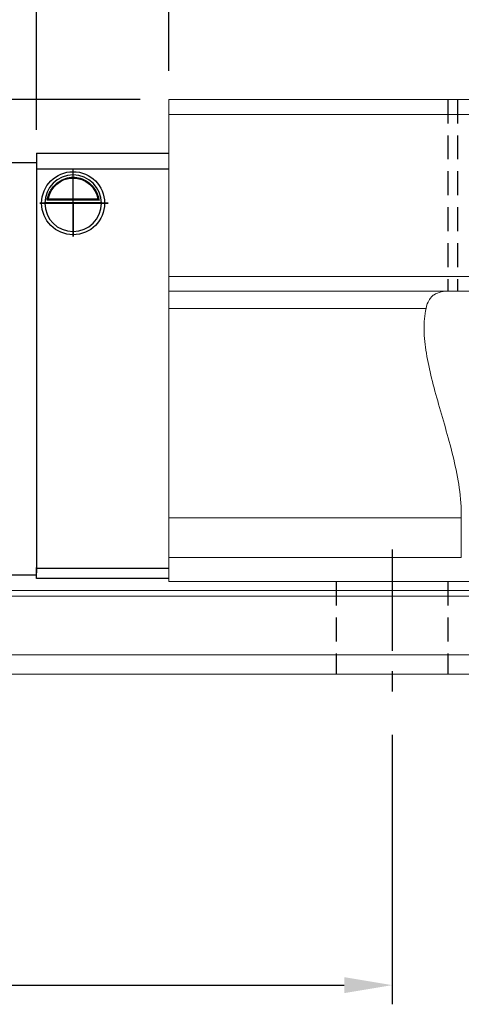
# Model space of a CAD drawing. Header units: millimetres. Extents: x 18 to 344, y 371 to 485.
# Tile 3 of 53: x 209 to 236, y 371 to 432. Entities that reach past the tile are written whole.
import ezdxf

# ---------------------------------------------------------------- set-up
doc = ezdxf.new("R2010")
doc.units = ezdxf.units.MM
doc.header["$PDSIZE"] = -1
doc.linetypes.add('CENTER', pattern=[10.16, 6.35, -1.27, 1.27, -1.27])
doc.linetypes.add('DASHED', pattern=[0.75, 0.5, -0.25])
for name, color, linetype in [('2', 7, 'Continuous'), ('CL', 1, 'CENTER'), ('DIM', 4, 'Continuous'), ('HID', 2, 'DASHED'), ('OUT', 3, 'Continuous')]:
    doc.layers.add(name, color=color, linetype=linetype)
doc.styles.add('DIM-7', font='SIMPLEX.shx', dxfattribs={"width": 0.7, "bigfont": 'chineset.shx'})
doc.dimstyles.new('CNS', dxfattribs={"dimtxt": 3.5, "dimasz": 2.5, "dimexe": 1, "dimexo": 1.5, "dimgap": 0.09, "dimtad": 0, "dimdsep": 46, "dimtxsty": 'DIM-7', "dimcen": 0.09, "dimclrd": 1, "dimclre": 1, "dimclrt": 4, "dimadec": 0, "dimazin": 0, "dimtfac": 1, "dimtix": 1, "dimtmove": 2, "dimatfit": 3, "dimfxl": 1, "dimtvp": 0.971429, "dimtolj": 1, "dimarcsym": 0})

# ---------------------------------------------------------------- blocks, each defined once
blk = doc.blocks.new('*D9')
at = {"layer": 'DEFPOINTS', "color": 0, "transparency": 16777216}
for p in [(217.988, 446.908), (217.988, 427.283), (305.988, 427.283)]:
    blk.add_point(p, dxfattribs=at)
at = {"layer": 'DIM', "color": 7, "lineweight": -2, "transparency": 16777216}
for p, q in [((217.988, 429.083), (217.988, 448.108)), ((305.988, 429.083), (305.988, 448.108)), ((302.988, 446.908), (220.988, 446.908))]:
    blk.add_line(p, q, dxfattribs=at)
at = {"layer": 'DIM', "color": 7, "transparency": 16777216}
for points in [[(220.988, 447.408), (220.988, 446.408), (217.988, 446.908)], [(302.988, 447.408), (302.988, 446.408), (305.988, 446.908)]]:
    blk.add_solid(points, dxfattribs=at)
at = {"layer": 'DIM', "color": 7, "transparency": 16777216, "insert": (261.988, 450.988), "char_height": 4.2, "attachment_point": 5, "style": 'DIM-7'}
blk.add_mtext('\\A1;88', dxfattribs=at)
blk = doc.blocks.new('*D10')
at = {"layer": 'DEFPOINTS', "color": 0, "transparency": 16777216}
for p in [(209.688, 454.784), (314.288, 423.783), (209.688, 423.583)]:
    blk.add_point(p, dxfattribs=at)
at = {"layer": 'DIM', "color": 7, "lineweight": -2, "transparency": 16777216}
for p, q in [((209.688, 425.383), (209.688, 455.984)), ((314.288, 425.583), (314.288, 455.984)), ((311.288, 454.784), (212.688, 454.784))]:
    blk.add_line(p, q, dxfattribs=at)
at = {"layer": 'DIM', "color": 7, "transparency": 16777216}
for points in [[(212.688, 455.284), (212.688, 454.284), (209.688, 454.784)], [(311.288, 455.284), (311.288, 454.284), (314.288, 454.784)]]:
    blk.add_solid(points, dxfattribs=at)
at = {"layer": 'DIM', "color": 7, "transparency": 16777216, "insert": (261.988, 458.864), "char_height": 4.2, "attachment_point": 5, "style": 'DIM-7'}
blk.add_mtext('\\A1;104.6', dxfattribs=at)
blk = doc.blocks.new('*D16')
at = {"layer": 'DEFPOINTS', "color": 0, "transparency": 16777216}
for p in [(171.988, 389.283), (231.988, 389.283), (231.988, 371.802)]:
    blk.add_point(p, dxfattribs=at)
at = {"layer": 'DIM', "color": 7, "lineweight": -2, "transparency": 16777216}
for p, q in [((171.988, 387.483), (171.988, 370.602)), ((231.988, 387.483), (231.988, 370.602)), ((174.988, 371.802), (228.988, 371.802))]:
    blk.add_line(p, q, dxfattribs=at)
at = {"layer": 'DIM', "color": 7, "transparency": 16777216}
for points in [[(174.988, 372.302), (174.988, 371.302), (171.988, 371.802)], [(228.988, 372.302), (228.988, 371.302), (231.988, 371.802)]]:
    blk.add_solid(points, dxfattribs=at)
at = {"layer": 'DIM', "color": 7, "transparency": 16777216, "insert": (201.988, 375.882), "char_height": 4.2, "attachment_point": 5, "style": 'DIM-7'}
blk.add_mtext('\\A1;60', dxfattribs=at)
blk = doc.blocks.new('*D18')
at = {"layer": 'DEFPOINTS', "color": 0, "transparency": 16777216}
for p in [(316.988, 463.248), (206.988, 423.333), (316.988, 423.186)]:
    blk.add_point(p, dxfattribs=at)
at = {"layer": 'DIM', "color": 7, "lineweight": -2, "transparency": 16777216}
for p, q in [((206.988, 425.133), (206.988, 464.448)), ((316.988, 424.986), (316.988, 464.448)), ((209.988, 463.248), (313.988, 463.248))]:
    blk.add_line(p, q, dxfattribs=at)
at = {"layer": 'DIM', "color": 7, "transparency": 16777216}
for points in [[(209.988, 463.748), (209.988, 462.748), (206.988, 463.248)], [(313.988, 463.748), (313.988, 462.748), (316.988, 463.248)]]:
    blk.add_solid(points, dxfattribs=at)
at = {"layer": 'DIM', "color": 7, "transparency": 16777216, "insert": (261.988, 467.328), "char_height": 4.2, "attachment_point": 5, "style": 'DIM-7'}
blk.add_mtext('\\A1;110', dxfattribs=at)
blk = doc.blocks.new('*D26')
at = {"layer": 'DEFPOINTS', "color": 0, "transparency": 16777216}
for p in [(187.499, 427.283), (217.988, 427.283), (192.988, 419.783)]:
    blk.add_point(p, dxfattribs=at)
at = {"layer": 'DIM', "color": 7, "lineweight": -2, "transparency": 16777216}
for p, q in [((216.188, 427.283), (186.299, 427.283)), ((187.499, 422.783), (187.499, 424.283)), ((191.188, 419.783), (186.299, 419.783))]:
    blk.add_line(p, q, dxfattribs=at)
at = {"layer": 'DIM', "color": 7, "transparency": 16777216}
for points in [[(186.999, 424.283), (187.999, 424.283), (187.499, 427.283)], [(186.999, 422.783), (187.999, 422.783), (187.499, 419.783)]]:
    blk.add_solid(points, dxfattribs=at)
at = {"layer": 'DIM', "color": 7, "transparency": 16777216, "insert": (183.419, 423.533), "char_height": 4.2, "attachment_point": 5, "rotation": 90, "style": 'DIM-7'}
blk.add_mtext('\\A1;7.5', dxfattribs=at)

msp = doc.modelspace()

# ---------------------------------------------------------------- linework, layer by layer
at = {"layer": '2', "color": 0, "linetype": 'Continuous'}
for p, q in [((209.688, 423.918), (217.988, 423.918)), ((209.688, 423.918), (209.688, 422.918)), ((206.988, 423.333), (209.688, 423.333)), ((209.688, 423.522), (209.688, 422.315)), ((209.688, 423.333), (209.688, 423.186)), ((209.688, 422.918), (209.688, 397.918)), ((217.988, 422.918), (209.688, 422.918)), ((209.688, 421.979), (209.688, 421.626)), ((210.214, 420.833), (213.762, 420.833)), ((213.62, 420.966), (210.356, 420.966)), ((213.543, 421.033), (210.433, 421.033)), ((209.688, 399.04), (209.688, 398.686)), ((209.688, 398.686), (209.688, 397.629)), ((209.688, 397.818), (209.688, 397.965)), ((209.688, 397.918), (217.988, 397.918)), ((209.688, 397.418), (209.688, 397.918)), ((209.688, 397.483), (206.988, 397.483)), ((209.688, 397.283), (209.688, 397.418)), ((209.688, 397.283), (209.688, 397.418)), ((217.989, 397.283), (209.688, 397.283)), ((217.989, 397.283), (209.688, 397.283))]:
    msp.add_line(p, q, dxfattribs=at)
at = {"layer": '2', "color": 0, "linetype": 'Continuous', "extrusion": (0, 0, -1)}
for radius, start, end in [(1.975, 270, 90), (1.975, 90, 270), (1.575, 9.1332, 90), (1.575, 90, 170.8668)]:
    msp.add_arc((-211.988, 420.783), radius, start, end, dxfattribs=at)
at = {"layer": '2', "color": 0, "linetype": 'Continuous'}
for start, end in [(90, 270), (270, 90)]:
    msp.add_arc((211.988, 420.783), 1.775, start, end, dxfattribs=at)
for points, knots in [([(210.356, 420.966), (210.372, 421.042), (210.394, 421.131), (210.458, 421.321), (210.5, 421.423), (210.605, 421.618), (210.669, 421.715), (210.841, 421.926), (210.959, 422.037), (211.219, 422.217), (211.363, 422.29), (211.666, 422.387), (211.828, 422.414), (211.988, 422.414)], [0, 0, 0, 0, 0.137686, 0.137686, 0.275472, 0.275472, 0.412356, 0.412356, 0.606431, 0.606431, 0.804639, 0.804639, 1, 1, 1, 1]), ([(211.988, 422.414), (212.139, 422.414), (212.292, 422.39), (212.609, 422.294), (212.775, 422.21), (213.045, 422.012), (213.159, 421.901), (213.331, 421.682), (213.397, 421.575), (213.503, 421.361), (213.544, 421.251), (213.593, 421.085), (213.608, 421.022), (213.62, 420.966)], [0, 0, 0, 0, 0.183798, 0.183798, 0.410489, 0.410489, 0.600027, 0.600027, 0.749109, 0.749109, 0.899192, 0.899192, 1, 1, 1, 1])]:
    msp.add_open_spline(points, degree=3, knots=knots, dxfattribs=at)
msp.add_open_spline([(213.543, 421.033), (213.569, 421.01), (213.594, 420.988), (213.62, 420.966)], degree=3, dxfattribs=at)
at = {"layer": 'CL', "color": 0}
for p, q in [((211.988, 418.7), (211.988, 422.933)), ((209.902, 420.783), (214.187, 420.783)), ((231.988, 399.083), (231.988, 389.283))]:
    msp.add_line(p, q, dxfattribs=at)
at = {"layer": 'DIM', "color": 0}
for p, q in [((211.988, 420.783), (209.902, 420.783)), ((214.187, 420.783), (211.988, 420.783)), ((211.988, 420.783), (211.988, 418.7))]:
    msp.add_line(p, q, dxfattribs=at)
at = {"layer": 'HID', "color": 0, "ltscale": 3}
for p, q in [((235.488, 427.283), (235.488, 415.283)), ((236.088, 427.283), (236.088, 415.283)), ((228.488, 397.083), (228.488, 391.283)), ((235.488, 397.083), (235.488, 391.283))]:
    msp.add_line(p, q, dxfattribs=at)
at = {"layer": 'OUT', "color": 0, "linetype": 'Continuous', "lineweight": 15}
for p, q in [((305.988, 427.283), (217.988, 427.283)), ((217.988, 427.283), (217.988, 397.083)), ((217.988, 426.333), (305.988, 426.333)), ((217.988, 416.183), (305.988, 416.183)), ((217.988, 415.283), (305.988, 415.283)), ((217.988, 414.197), (234.114, 414.197)), ((217.988, 401.083), (236.326, 401.083)), ((236.326, 401.083), (236.326, 398.583)), ((217.988, 398.583), (236.326, 398.583)), ((217.988, 397.083), (305.988, 397.083)), ((317.988, 396.176), (189.508, 396.176)), ((337.988, 396.529), (189.562, 396.529)), ((337.988, 392.483), (188.385, 392.483)), ((317.988, 391.283), (151.988, 391.283))]:
    msp.add_line(p, q, dxfattribs=at)
for points, knots in [([(235.62, 415.283), (235.52, 415.283), (235.422, 415.279), (235.235, 415.262), (235.145, 415.249), (234.893, 415.193), (234.745, 415.134), (234.554, 415.003), (234.496, 414.952), (234.391, 414.838), (234.345, 414.774), (234.221, 414.562), (234.159, 414.391), (234.114, 414.197)], [0, 0, 0, 0, 0.125, 0.125, 0.25, 0.25, 0.5, 0.5, 0.625, 0.625, 0.75, 0.75, 1, 1, 1, 1]), ([(234.114, 414.197), (234.017, 413.776), (233.98, 413.319), (233.999, 412.374), (234.052, 411.886), (234.219, 410.873), (234.333, 410.347), (234.597, 409.281), (234.746, 408.74), (235.06, 407.639), (235.224, 407.079), (235.547, 405.936), (235.706, 405.349), (235.987, 404.157), (236.108, 403.555), (236.278, 402.333), (236.326, 401.712), (236.326, 401.083)], [0, 0, 0, 0, 0.125, 0.125, 0.25, 0.25, 0.375, 0.375, 0.5, 0.5, 0.625, 0.625, 0.75, 0.75, 0.875, 0.875, 1, 1, 1, 1])]:
    msp.add_open_spline(points, degree=3, knots=knots, dxfattribs=at)

# ---------------------------------------------------------------- dimensions: what is measured, and where the dimension line sits
at = {"layer": 'DIM', "color": 0}
for base, p1, p2, picture, middle in [((316.988, 463.248), (206.988, 423.333), (316.988, 423.186), '*D18', (261.988, 467.328)), ((209.688, 454.784), (314.288, 423.783), (209.688, 423.583), '*D10', (261.988, 458.864)), ((217.988, 446.908), (305.988, 427.283), (217.988, 427.283), '*D9', (261.988, 450.988)), ((231.988, 371.802), (171.988, 389.283), (231.988, 389.283), '*D16', (201.988, 375.882))]:
    dim = msp.add_linear_dim(base=base, p1=p1, p2=p2, dimstyle='CNS', override={"dimscale": 1.2, "dimclrd": 7, "dimclre": 7, "dimclrt": 7}, dxfattribs=at)
    dim.commit()
    dim.dimension.update_dxf_attribs({"geometry": picture, "text_midpoint": middle})
dim = msp.add_linear_dim(base=(187.499, 427.283), p1=(192.988, 419.783), p2=(217.988, 427.283), angle=90, dimstyle='CNS', override={"dimscale": 1.2, "dimclrd": 7, "dimclre": 7, "dimclrt": 7}, dxfattribs=at)
dim.commit()
dim.dimension.update_dxf_attribs({"geometry": '*D26', "text_midpoint": (183.419, 423.533)})

doc.saveas('drawing.dxf')
